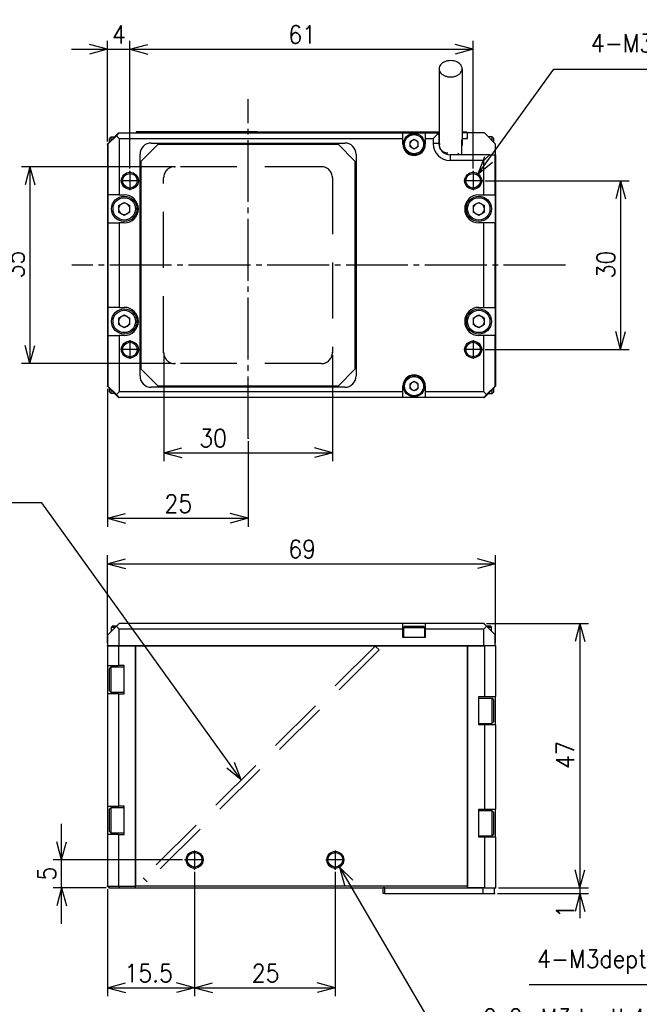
# Model space of a CAD drawing. Header units: inches. Extents: x 13 to 408, y 12 to 282.
# Tile 3 of 22: x 123 to 233, y 108 to 282. Entities that reach past the tile are written whole.
import ezdxf

# ---------------------------------------------------------------- set-up
doc = ezdxf.new("R2010")
doc.units = ezdxf.units.IN
doc.linetypes.add('DASH_CENTER', pattern=[14, 11, -1, 1, -1])
doc.linetypes.add('LONG_DASHED', pattern=[15, 10, -5])
doc.layers.add('1', color=7, linetype='Continuous')
doc.styles.add('CONVERTER_11', font='txt.shx', dxfattribs={"width": 0.9})
doc.dimstyles.new('ME10_DIM_13', dxfattribs={"dimtxt": 3.2, "dimasz": 3.2, "dimexe": 1.5, "dimexo": 0.5, "dimgap": 1, "dimtad": 1, "dimzin": 12, "dimdsep": 46, "dimtxsty": 'CONVERTER_11', "dimblk1": 'OPEN30', "dimblk2": 'OPEN30', "dimsah": 1, "dimcen": 0.09, "dimclrd": 3, "dimclre": 3, "dimclrt": 4, "dimadec": 0, "dimazin": 0, "dimtfac": 1, "dimtdec": 4, "dimtix": 1, "dimtmove": 0, "dimatfit": 3, "dimfxl": 1, "dimtolj": 1, "dimtzin": 0, "dimarcsym": 0})
doc.dimstyles.new('ME10_DIM_14', dxfattribs={"dimtxt": 3.2, "dimasz": 3.2, "dimexe": 1.5, "dimexo": 0.5, "dimgap": 1, "dimtad": 1, "dimzin": 12, "dimdsep": 46, "dimtxsty": 'CONVERTER_11', "dimblk1": 'OPEN30', "dimblk2": 'OPEN30', "dimsah": 1, "dimcen": 0.09, "dimclrd": 3, "dimclre": 3, "dimclrt": 4, "dimadec": 0, "dimazin": 0, "dimtfac": 1, "dimtdec": 4, "dimtix": 1, "dimtmove": 0, "dimatfit": 3, "dimfxl": 1, "dimtolj": 1, "dimtzin": 0, "dimarcsym": 0})
doc.dimstyles.new('ME10_DIM_15', dxfattribs={"dimtxt": 3.2, "dimasz": 3.2, "dimexe": 1.5, "dimexo": 0.5, "dimgap": 1, "dimtad": 1, "dimzin": 12, "dimdsep": 46, "dimtxsty": 'CONVERTER_11', "dimblk1": 'OPEN30', "dimblk2": 'OPEN30', "dimsah": 1, "dimcen": 0.09, "dimclrd": 3, "dimclre": 3, "dimclrt": 4, "dimadec": 0, "dimazin": 0, "dimtfac": 1, "dimtdec": 4, "dimtix": 1, "dimtmove": 0, "dimatfit": 3, "dimfxl": 1, "dimtolj": 1, "dimtzin": 0, "dimarcsym": 0})
doc.dimstyles.new('ME10_DIM_19', dxfattribs={"dimtxt": 3.2, "dimasz": 3.2, "dimexe": 1.5, "dimexo": 0.5, "dimgap": 1, "dimtad": 1, "dimzin": 12, "dimdsep": 46, "dimtxsty": 'CONVERTER_11', "dimblk1": 'OPEN30', "dimblk2": 'OPEN30', "dimsah": 1, "dimcen": 0.09, "dimclrd": 3, "dimclre": 3, "dimclrt": 4, "dimadec": 0, "dimazin": 0, "dimtfac": 1, "dimtdec": 4, "dimtix": 1, "dimtmove": 0, "dimatfit": 3, "dimfxl": 1, "dimtolj": 1, "dimtzin": 0, "dimarcsym": 0})
doc.dimstyles.new('ME10_DIM_20', dxfattribs={"dimtxt": 3.2, "dimasz": 3.2, "dimexe": 1.5, "dimexo": 0.5, "dimgap": 1, "dimtad": 1, "dimzin": 12, "dimdsep": 46, "dimtxsty": 'CONVERTER_11', "dimblk1": 'OPEN30', "dimblk2": 'OPEN30', "dimsah": 1, "dimcen": 0.09, "dimclrd": 3, "dimclre": 3, "dimclrt": 4, "dimadec": 0, "dimazin": 0, "dimtfac": 1, "dimtdec": 4, "dimtix": 1, "dimtmove": 0, "dimatfit": 3, "dimfxl": 1, "dimtolj": 1, "dimtzin": 0, "dimarcsym": 0})
doc.dimstyles.new('ME10_DIM_21', dxfattribs={"dimtxt": 3.2, "dimasz": 3.2, "dimexe": 1.5, "dimexo": 0.5, "dimgap": 1, "dimtad": 1, "dimzin": 12, "dimdsep": 46, "dimtxsty": 'CONVERTER_11', "dimblk1": 'OPEN30', "dimblk2": 'OPEN30', "dimsah": 1, "dimcen": 0.09, "dimclrd": 3, "dimclre": 3, "dimclrt": 4, "dimadec": 0, "dimazin": 0, "dimtfac": 1, "dimtdec": 4, "dimtix": 1, "dimtmove": 0, "dimatfit": 3, "dimfxl": 1, "dimtolj": 1, "dimtzin": 0, "dimarcsym": 0})
doc.dimstyles.new('ME10_DIM_22', dxfattribs={"dimtxt": 3.2, "dimasz": 3.2, "dimexe": 1.5, "dimexo": 0.5, "dimgap": 1, "dimtad": 1, "dimzin": 12, "dimdsep": 46, "dimtxsty": 'CONVERTER_11', "dimblk1": 'OPEN30', "dimblk2": 'OPEN30', "dimsah": 1, "dimcen": 0.09, "dimclrd": 3, "dimclre": 3, "dimclrt": 4, "dimadec": 0, "dimazin": 0, "dimtfac": 1, "dimtdec": 4, "dimtix": 1, "dimtmove": 0, "dimatfit": 3, "dimfxl": 1, "dimtolj": 1, "dimtzin": 0, "dimarcsym": 0})
doc.dimstyles.new('ME10_DIM_23', dxfattribs={"dimtxt": 3.2, "dimasz": 3.2, "dimexe": 1.5, "dimexo": 0.5, "dimgap": 1, "dimtad": 1, "dimzin": 12, "dimdsep": 46, "dimtxsty": 'CONVERTER_11', "dimblk1": 'OPEN30', "dimblk2": 'OPEN30', "dimsah": 1, "dimcen": 0.09, "dimclrd": 3, "dimclre": 3, "dimclrt": 4, "dimadec": 0, "dimazin": 0, "dimtfac": 1, "dimtdec": 4, "dimtix": 1, "dimtmove": 0, "dimatfit": 3, "dimfxl": 1, "dimtolj": 1, "dimtzin": 0, "dimarcsym": 0})
doc.dimstyles.new('ME10_DIM_24', dxfattribs={"dimtxt": 3.2, "dimasz": 3.2, "dimexe": 1.5, "dimexo": 0.5, "dimgap": 1, "dimtad": 1, "dimzin": 12, "dimdsep": 46, "dimtxsty": 'CONVERTER_11', "dimblk1": 'OPEN30', "dimblk2": 'OPEN30', "dimsah": 1, "dimcen": 0.09, "dimclrd": 3, "dimclre": 3, "dimclrt": 4, "dimadec": 0, "dimazin": 0, "dimtfac": 1, "dimtdec": 4, "dimtix": 1, "dimtmove": 0, "dimatfit": 3, "dimfxl": 1, "dimtolj": 1, "dimtzin": 0, "dimarcsym": 0})
doc.dimstyles.new('ME10_DIM_25', dxfattribs={"dimtxt": 3.2, "dimasz": 3.2, "dimexe": 1.5, "dimexo": 0.5, "dimgap": 1, "dimtad": 1, "dimzin": 12, "dimdsep": 46, "dimtxsty": 'CONVERTER_11', "dimblk1": 'OPEN30', "dimblk2": 'OPEN30', "dimsah": 1, "dimcen": 0.09, "dimclrd": 3, "dimclre": 3, "dimclrt": 4, "dimadec": 0, "dimazin": 0, "dimtfac": 1, "dimtdec": 4, "dimtix": 1, "dimtmove": 0, "dimatfit": 3, "dimfxl": 1, "dimtolj": 1, "dimtzin": 0, "dimarcsym": 0})
doc.dimstyles.new('ME10_DIM_33', dxfattribs={"dimtxt": 3.2, "dimasz": 3.2, "dimexe": 1.5, "dimexo": 0.5, "dimgap": 1, "dimtad": 1, "dimzin": 12, "dimdsep": 46, "dimtxsty": 'CONVERTER_11', "dimblk1": 'OPEN30', "dimblk2": 'OPEN30', "dimsah": 1, "dimcen": 0.09, "dimclrd": 3, "dimclre": 3, "dimclrt": 4, "dimadec": 0, "dimazin": 0, "dimtfac": 1, "dimtdec": 4, "dimtix": 1, "dimtmove": 0, "dimatfit": 3, "dimfxl": 1, "dimtolj": 1, "dimtzin": 0, "dimarcsym": 0})
doc.dimstyles.new('ME10_DIM_34', dxfattribs={"dimtxt": 3.2, "dimasz": 3.2, "dimexe": 1.5, "dimexo": 0.5, "dimgap": 1, "dimtad": 1, "dimzin": 12, "dimdsep": 46, "dimtxsty": 'CONVERTER_11', "dimblk1": 'OPEN30', "dimblk2": 'OPEN30', "dimsah": 1, "dimcen": 0.09, "dimclrd": 3, "dimclre": 3, "dimclrt": 4, "dimadec": 0, "dimazin": 0, "dimtfac": 1, "dimtdec": 4, "dimtix": 1, "dimtmove": 0, "dimatfit": 3, "dimfxl": 1, "dimtolj": 1, "dimtzin": 0, "dimarcsym": 0})
doc.dimstyles.get("Standard").update_dxf_attribs({"dimtxt": 0.18, "dimasz": 0.18, "dimexe": 0.18, "dimexo": 0.0625, "dimgap": 0.09, "dimtad": 0, "dimtih": 1, "dimtoh": 1, "dimdec": 4, "dimzin": 0, "dimdsep": 46, "dimtxsty": 'Standard', "dimcen": 0.09, "dimadec": 0, "dimazin": 0, "dimtfac": 1, "dimtdec": 4, "dimtofl": 0, "dimtmove": 0, "dimatfit": 3, "dimfxl": 1, "dimtolj": 1, "dimtzin": 0, "dimarcsym": 0})

# ---------------------------------------------------------------- blocks, each defined once
blk = doc.blocks.new('_D32')
at = {"layer": '1', "color": 3, "linetype": 'Continuous'}
for p, q in [((204.52, 255.09), (218.01, 273.69)), ((218.01, 273.69), (257.69, 273.69)), ((204.52, 255.09), (205.7, 258.18)), ((204.52, 255.09), (207.09, 257.17))]:
    blk.add_line(p, q, dxfattribs=at)
at = {"layer": '1', "color": 4, "insert": (224.56, 275.65), "char_height": 3.2, "attachment_point": 7, "rotation": 0.0001, "style": 'CONVERTER_11'}
blk.add_mtext('4-M3depth3.5', dxfattribs=at)
blk = doc.blocks.new('_D30')
at = {"layer": '1', "color": 3, "linetype": 'Continuous'}
for p, q in [((260.29, 133.9), (246.78, 110.96)), ((260.29, 133.9), (257.93, 131.58)), ((260.29, 133.9), (259.41, 130.71)), ((246.78, 110.96), (213.58, 110.96))]:
    blk.add_line(p, q, dxfattribs=at)
at = {"layer": '1', "color": 4, "insert": (214.99, 112.92), "char_height": 3.2, "attachment_point": 7, "rotation": 0.0001, "style": 'CONVERTER_11'}
blk.add_mtext('4-M3depth4', dxfattribs=at)
blk = doc.blocks.new('_D28')
at = {"layer": '1', "color": 3, "linetype": 'Continuous'}
for p, q in [((179.89, 131.9), (180.77, 128.7)), ((179.89, 131.9), (182.25, 129.57)), ((179.89, 131.9), (198.27, 100.45)), ((198.27, 100.45), (237.23, 100.45))]:
    blk.add_line(p, q, dxfattribs=at)
at = {"layer": '1', "color": 4, "insert": (205.39, 102.41), "char_height": 3.2, "attachment_point": 7, "rotation": 0.0001, "style": 'CONVERTER_11'}
blk.add_mtext('2x2-M3depth4', dxfattribs=at)
blk = doc.blocks.new('*D11')
at = {"layer": '1', "color": 3, "linetype": 'Continuous'}
for p, q in [((130.49, 121.79), (130.49, 139.59)), ((151.99, 133.19), (128.99, 133.19)), ((138.44, 128.19), (128.99, 128.19))]:
    blk.add_line(p, q, dxfattribs=at)
at = {"layer": '1', "color": 3}
for p, q in [((130.49, 133.19), (129.64, 136.39)), ((130.49, 133.19), (131.35, 136.39)), ((130.49, 128.19), (129.64, 124.99)), ((130.49, 128.19), (131.35, 124.99))]:
    blk.add_line(p, q, dxfattribs=at)
at = {"layer": '1', "color": 4, "insert": (129.49, 129.51), "char_height": 3.2, "attachment_point": 7, "rotation": 90, "line_spacing_factor": 0.60024, "style": 'CONVERTER_11'}
blk.add_mtext('5', dxfattribs=at)
blk = doc.blocks.new('_OPEN30')
at = {"color": 0, "linetype": 'ByBlock', "lineweight": -2}
for p, q in [((-1, 0.267949), (0, 0)), ((0, 0), (-1, -0.267949)), ((0, 0), (-1, 0))]:
    blk.add_line(p, q, dxfattribs=at)
blk = doc.blocks.new('*D12')
at = {"layer": '1', "color": 3, "linetype": 'Continuous'}
for p, q in [((154.14, 131.04), (154.14, 108.94)), ((138.64, 127.99), (138.64, 108.94)), ((138.64, 110.44), (154.14, 110.44))]:
    blk.add_line(p, q, dxfattribs=at)
at = {"layer": '1', "color": 3}
for p, q in [((138.64, 110.44), (141.84, 111.3)), ((138.64, 110.44), (141.84, 109.59)), ((154.14, 110.44), (150.94, 111.3)), ((154.14, 110.44), (150.94, 109.59))]:
    blk.add_line(p, q, dxfattribs=at)
at = {"layer": '1', "color": 4, "insert": (141.66, 111.44), "char_height": 3.2, "attachment_point": 7, "rotation": 0.0003, "line_spacing_factor": 0.60024, "style": 'CONVERTER_11'}
blk.add_mtext('15.5', dxfattribs=at)
blk = doc.blocks.new('*D13')
at = {"layer": '1', "color": 3, "linetype": 'Continuous'}
for p, q in [((154.14, 131.04), (154.14, 108.94)), ((179.14, 131.04), (179.14, 108.94)), ((154.14, 110.44), (179.14, 110.44))]:
    blk.add_line(p, q, dxfattribs=at)
at = {"layer": '1', "color": 3}
for p, q in [((154.14, 110.44), (157.34, 111.3)), ((154.14, 110.44), (157.34, 109.59)), ((179.14, 110.44), (175.94, 111.3)), ((179.14, 110.44), (175.94, 109.59))]:
    blk.add_line(p, q, dxfattribs=at)
at = {"layer": '1', "color": 4, "insert": (164.28, 111.44), "char_height": 3.2, "attachment_point": 7, "rotation": 0.0003, "line_spacing_factor": 0.60024, "style": 'CONVERTER_11'}
blk.add_mtext('25', dxfattribs=at)
blk = doc.blocks.new('*D17')
at = {"layer": '1', "color": 3, "linetype": 'Continuous'}
for p, q in [((138.64, 171.69), (138.64, 187.3)), ((207.64, 171.69), (207.64, 187.3)), ((138.64, 185.8), (207.64, 185.8))]:
    blk.add_line(p, q, dxfattribs=at)
at = {"layer": '1', "color": 3}
for p, q in [((138.64, 185.8), (141.84, 186.66)), ((138.64, 185.8), (141.84, 184.94)), ((207.64, 185.8), (204.44, 186.66)), ((207.64, 185.8), (204.44, 184.94))]:
    blk.add_line(p, q, dxfattribs=at)
at = {"layer": '1', "color": 4, "insert": (170.78, 186.8), "char_height": 3.2, "attachment_point": 7, "rotation": 0.0003, "line_spacing_factor": 0.60024, "style": 'CONVERTER_11'}
blk.add_mtext('69', dxfattribs=at)
blk = doc.blocks.new('*D18')
at = {"layer": '1', "color": 3, "linetype": 'Continuous'}
for p, q in [((138.64, 216.87), (138.64, 192.38)), ((163.64, 207.6), (163.64, 192.38)), ((138.64, 193.88), (163.64, 193.88))]:
    blk.add_line(p, q, dxfattribs=at)
at = {"layer": '1', "color": 3}
for p, q in [((138.64, 193.88), (141.84, 194.74)), ((163.64, 193.88), (160.44, 194.74)), ((138.64, 193.88), (141.84, 193.02)), ((163.64, 193.88), (160.44, 193.02))]:
    blk.add_line(p, q, dxfattribs=at)
at = {"layer": '1', "color": 4, "insert": (148.78, 194.88), "char_height": 3.2, "attachment_point": 7, "rotation": 0.0003, "line_spacing_factor": 0.60024, "style": 'CONVERTER_11'}
blk.add_mtext('25', dxfattribs=at)
blk = doc.blocks.new('*D19')
at = {"layer": '1', "color": 3, "linetype": 'Continuous'}
for p, q in [((148.64, 222.87), (148.64, 204.02)), ((178.64, 222.87), (178.64, 204.02)), ((148.64, 205.52), (178.64, 205.52))]:
    blk.add_line(p, q, dxfattribs=at)
at = {"layer": '1', "color": 3}
for p, q in [((148.64, 205.52), (151.84, 206.38)), ((148.64, 205.52), (151.84, 204.66)), ((178.64, 205.52), (175.44, 206.38)), ((178.64, 205.52), (175.44, 204.66))]:
    blk.add_line(p, q, dxfattribs=at)
at = {"layer": '1', "color": 4, "insert": (154.96, 206.52), "char_height": 3.2, "attachment_point": 7, "rotation": 0.0003, "line_spacing_factor": 0.60024, "style": 'CONVERTER_11'}
blk.add_mtext('30', dxfattribs=at)
blk = doc.blocks.new('*D20')
at = {"layer": '1', "color": 3, "linetype": 'Continuous'}
for p, q in [((150.14, 256.37), (123.37, 256.37)), ((124.87, 256.37), (124.87, 221.37)), ((150.14, 221.37), (123.37, 221.37))]:
    blk.add_line(p, q, dxfattribs=at)
at = {"layer": '1', "color": 3}
for p, q in [((124.87, 256.37), (124.01, 253.17)), ((124.87, 256.37), (125.72, 253.17)), ((124.87, 221.37), (124.01, 224.57)), ((124.87, 221.37), (125.72, 224.57))]:
    blk.add_line(p, q, dxfattribs=at)
at = {"layer": '1', "color": 4, "insert": (123.87, 236.51), "char_height": 3.2, "attachment_point": 7, "rotation": 90, "line_spacing_factor": 0.60024, "style": 'CONVERTER_11'}
blk.add_mtext('35', dxfattribs=at)
blk = doc.blocks.new('*D21')
at = {"layer": '1', "color": 3, "linetype": 'Continuous'}
for p, q in [((138.64, 260.87), (138.64, 278.74)), ((142.64, 256.02), (142.64, 278.74)), ((132.24, 277.24), (149.04, 277.24))]:
    blk.add_line(p, q, dxfattribs=at)
at = {"layer": '1', "color": 3}
for p, q in [((138.64, 277.24), (135.44, 278.1)), ((138.64, 277.24), (135.44, 276.38)), ((142.64, 277.24), (145.84, 278.1)), ((142.64, 277.24), (145.84, 276.38))]:
    blk.add_line(p, q, dxfattribs=at)
at = {"layer": '1', "color": 4, "insert": (139.46, 278.24), "char_height": 3.2, "attachment_point": 7, "rotation": 0.0003, "line_spacing_factor": 0.60024, "style": 'CONVERTER_11'}
blk.add_mtext('4', dxfattribs=at)
blk = doc.blocks.new('*D22')
at = {"layer": '1', "color": 3, "linetype": 'Continuous'}
for p, q in [((142.64, 256.02), (142.64, 278.74)), ((203.64, 256.02), (203.64, 278.74)), ((142.64, 277.24), (203.64, 277.24))]:
    blk.add_line(p, q, dxfattribs=at)
at = {"layer": '1', "color": 3}
for p, q in [((142.64, 277.24), (145.84, 278.1)), ((142.64, 277.24), (145.84, 276.38)), ((203.64, 277.24), (200.44, 278.1)), ((203.64, 277.24), (200.44, 276.38))]:
    blk.add_line(p, q, dxfattribs=at)
at = {"layer": '1', "color": 4, "insert": (170.78, 278.24), "char_height": 3.2, "attachment_point": 7, "rotation": 0.0003, "line_spacing_factor": 0.60024, "style": 'CONVERTER_11'}
blk.add_mtext('61', dxfattribs=at)
blk = doc.blocks.new('*D23')
at = {"layer": '1', "color": 3, "linetype": 'Continuous'}
for p, q in [((205.79, 253.87), (231.35, 253.87)), ((229.85, 253.87), (229.85, 223.87)), ((205.79, 223.87), (231.35, 223.87))]:
    blk.add_line(p, q, dxfattribs=at)
at = {"layer": '1', "color": 3}
for p, q in [((229.85, 253.87), (228.99, 250.67)), ((229.85, 253.87), (230.7, 250.67)), ((229.85, 223.87), (228.99, 227.07)), ((229.85, 223.87), (230.7, 227.07))]:
    blk.add_line(p, q, dxfattribs=at)
at = {"layer": '1', "color": 4, "insert": (228.85, 236.51), "char_height": 3.2, "attachment_point": 7, "rotation": 90, "line_spacing_factor": 0.60024, "style": 'CONVERTER_11'}
blk.add_mtext('30', dxfattribs=at)
blk = doc.blocks.new('*D31')
at = {"layer": '1', "color": 3, "linetype": 'Continuous'}
for p, q in [((206.04, 175.19), (224.12, 175.19)), ((222.62, 175.19), (222.62, 128.19)), ((208.14, 128.19), (224.12, 128.19))]:
    blk.add_line(p, q, dxfattribs=at)
at = {"layer": '1', "color": 3}
for p, q in [((222.62, 175.19), (221.76, 171.99)), ((222.62, 175.19), (223.47, 171.99)), ((222.62, 128.19), (221.76, 131.39)), ((222.62, 128.19), (223.47, 131.39))]:
    blk.add_line(p, q, dxfattribs=at)
at = {"layer": '1', "color": 4, "insert": (221.62, 149.33), "char_height": 3.2, "attachment_point": 7, "rotation": 90, "line_spacing_factor": 0.60024, "style": 'CONVERTER_11'}
blk.add_mtext('47', dxfattribs=at)
blk = doc.blocks.new('*D32')
at = {"layer": '1', "color": 3, "linetype": 'Continuous'}
for p, q in [((222.62, 134.59), (222.62, 122.83)), ((208.14, 128.19), (224.12, 128.19)), ((207.94, 127.19), (224.12, 127.19))]:
    blk.add_line(p, q, dxfattribs=at)
at = {"layer": '1', "color": 3}
for p, q in [((222.62, 128.19), (221.76, 131.39)), ((222.62, 128.19), (223.47, 131.39)), ((222.62, 127.19), (221.76, 123.99)), ((222.62, 127.19), (223.47, 123.99))]:
    blk.add_line(p, q, dxfattribs=at)
at = {"layer": '1', "color": 4, "insert": (221.62, 122.83), "char_height": 3.2, "attachment_point": 7, "rotation": 90, "line_spacing_factor": 0.60024, "style": 'CONVERTER_11'}
blk.add_mtext('1', dxfattribs=at)

msp = doc.modelspace()

# ---------------------------------------------------------------- linework, layer by layer
at = {"color": 250, "linetype": 'Continuous'}
for p, q in [((197.587, 273.77), (197.587, 261.038)), ((201.687, 273.77), (201.687, 260.136)), ((144.737, 262.582), (143.737, 262.582)), ((143.737, 262.582), (143.737, 262.382)), ((165.237, 262.582), (144.737, 262.582)), ((165.237, 262.582), (165.237, 262.572)), ((165.237, 262.572), (197.587, 262.572)), ((201.687, 262.572), (201.92, 262.572)), ((201.92, 262.572), (202.537, 262.572)), ((202.537, 262.372), (202.537, 262.572)), ((138.637, 260.372), (140.637, 262.372)), ((140.237, 261.872), (138.737, 260.372)), ((139.297, 261.622), (139.037, 261.362)), ((139.037, 260.78), (139.037, 261.362)), ((139.037, 260.772), (139.037, 260.78)), ((139.297, 261.451), (139.297, 261.622)), ((139.887, 261.622), (139.297, 261.622)), ((139.297, 261.032), (139.297, 261.451)), ((140.737, 262.372), (140.237, 261.872)), ((140.237, 261.872), (140.737, 261.372)), ((140.637, 262.372), (140.737, 262.372)), ((140.737, 262.372), (191.137, 262.372)), ((140.737, 261.372), (191.137, 261.372)), ((140.737, 261.372), (140.737, 251.372)), ((143.737, 262.382), (143.737, 262.372)), ((144.737, 262.382), (143.737, 262.382)), ((165.237, 262.382), (144.737, 262.382)), ((165.237, 262.372), (165.237, 262.382)), ((191.137, 261.372), (191.137, 262.372)), ((191.137, 262.372), (195.137, 262.372)), ((191.137, 260.372), (191.137, 261.372)), ((192.387, 260.805), (193.137, 261.239)), ((192.387, 260.805), (192.387, 259.939)), ((193.137, 261.239), (193.887, 260.805)), ((193.887, 259.939), (193.887, 260.805)), ((195.137, 262.372), (195.137, 261.372)), ((195.137, 262.372), (197.237, 262.372)), ((195.137, 261.372), (195.137, 260.372)), ((195.137, 261.372), (196.537, 261.372)), ((197.387, 262.222), (196.537, 261.372)), ((196.537, 261.372), (196.537, 260.472)), ((197.537, 262.372), (197.237, 262.372)), ((197.387, 262.222), (197.237, 262.372)), ((197.387, 262.222), (197.537, 262.072)), ((197.587, 262.372), (197.537, 262.372)), ((197.537, 262.072), (197.537, 262.372)), ((197.537, 262.072), (197.537, 260.472)), ((197.587, 261.372), (197.537, 261.372)), ((197.587, 261.272), (197.537, 261.272)), ((197.637, 260.472), (197.637, 261.272)), ((201.637, 258.472), (201.637, 261.172)), ((202.637, 262.372), (201.687, 262.372)), ((201.687, 261.372), (201.837, 261.372)), ((201.687, 261.222), (201.837, 261.372)), ((201.837, 261.372), (202.637, 261.372)), ((202.637, 261.572), (202.437, 261.372)), ((205.637, 262.372), (202.637, 262.372)), ((202.637, 261.372), (202.637, 262.372)), ((205.637, 262.372), (207.637, 260.372)), ((206.287, 261.722), (206.977, 261.722)), ((206.977, 261.722), (206.977, 261.063)), ((206.977, 261.722), (207.237, 261.462)), ((206.977, 261.063), (206.977, 261.032)), ((207.237, 261.462), (207.237, 260.88)), ((207.237, 260.88), (207.237, 260.772)), ((138.637, 260.372), (138.637, 217.372)), ((138.737, 260.372), (138.737, 251.372)), ((144.637, 257.372), (147.637, 260.372)), ((146.437, 260.572), (180.837, 260.572)), ((147.637, 260.372), (179.637, 260.372)), ((179.637, 260.372), (182.637, 257.372)), ((193.137, 259.506), (192.387, 259.939)), ((193.887, 259.939), (193.137, 259.506)), ((197.637, 260.472), (197.637, 260.272)), ((197.663, 259.995), (197.637, 260.272)), ((197.702, 259.837), (197.663, 259.995)), ((197.743, 259.718), (197.702, 259.837)), ((197.882, 259.451), (197.743, 259.718)), ((197.89, 259.439), (197.882, 259.451)), ((198.304, 259.025), (197.89, 259.439)), ((198.316, 259.017), (198.304, 259.025)), ((198.583, 258.879), (198.316, 259.017)), ((207.637, 258.472), (207.637, 260.372)), ((144.437, 219.172), (144.437, 258.572)), ((144.637, 220.372), (144.637, 257.372)), ((182.637, 257.372), (182.637, 220.372)), ((182.837, 258.572), (182.837, 219.172)), ((198.701, 258.837), (198.583, 258.879)), ((198.859, 258.798), (198.701, 258.837)), ((199.137, 258.772), (198.859, 258.798)), ((206.537, 258.472), (199.537, 258.472)), ((205.537, 257.472), (199.537, 257.472)), ((201.237, 258.472), (200.937, 258.772)), ((205.537, 257.472), (206.537, 258.472)), ((205.537, 251.372), (205.537, 257.472)), ((206.537, 258.472), (207.537, 258.472)), ((207.637, 258.472), (207.537, 258.472)), ((207.537, 251.372), (207.537, 258.472)), ((207.637, 258.472), (207.637, 217.372)), ((138.737, 251.372), (138.737, 246.372)), ((140.737, 251.372), (138.737, 251.372)), ((140.737, 251.372), (141.637, 251.372)), ((204.637, 251.372), (205.537, 251.372)), ((205.537, 251.372), (207.537, 251.372)), ((207.537, 251.372), (207.537, 246.372)), ((140.637, 249.45), (141.637, 250.027)), ((140.637, 249.45), (140.637, 248.295)), ((141.637, 250.027), (142.637, 249.45)), ((142.637, 248.295), (142.637, 249.45)), ((203.637, 249.45), (204.637, 250.027)), ((203.637, 249.45), (203.637, 248.295)), ((204.637, 250.027), (205.637, 249.45)), ((205.637, 248.295), (205.637, 249.45)), ((141.637, 247.718), (140.637, 248.295)), ((142.637, 248.295), (141.637, 247.718)), ((204.637, 247.718), (203.637, 248.295)), ((205.637, 248.295), (204.637, 247.718)), ((138.737, 246.372), (140.737, 246.372)), ((138.737, 246.372), (138.737, 231.372)), ((141.637, 246.372), (140.737, 246.372)), ((140.737, 246.372), (140.737, 231.372)), ((205.537, 246.372), (204.637, 246.372)), ((207.537, 246.372), (205.537, 246.372)), ((205.537, 231.372), (205.537, 246.372)), ((207.537, 231.372), (207.537, 246.372)), ((138.737, 231.372), (138.737, 226.372)), ((140.737, 231.372), (138.737, 231.372)), ((140.737, 231.372), (141.637, 231.372)), ((204.637, 231.372), (205.537, 231.372)), ((205.537, 231.372), (207.537, 231.372)), ((207.537, 231.372), (207.537, 226.372)), ((140.637, 229.45), (141.637, 230.027)), ((140.637, 229.45), (140.637, 228.295)), ((141.637, 230.027), (142.637, 229.45)), ((142.637, 228.295), (142.637, 229.45)), ((203.637, 229.45), (204.637, 230.027)), ((203.637, 229.45), (203.637, 228.295)), ((204.637, 230.027), (205.637, 229.45)), ((205.637, 228.295), (205.637, 229.45)), ((141.637, 227.718), (140.637, 228.295)), ((142.637, 228.295), (141.637, 227.718)), ((204.637, 227.718), (203.637, 228.295)), ((205.637, 228.295), (204.637, 227.718)), ((138.737, 226.372), (140.737, 226.372)), ((138.737, 226.372), (138.737, 217.372)), ((141.637, 226.372), (140.737, 226.372)), ((140.737, 226.372), (140.737, 216.372)), ((205.537, 226.372), (204.637, 226.372)), ((205.537, 216.372), (205.537, 226.372)), ((207.537, 226.372), (205.537, 226.372)), ((207.537, 217.372), (207.537, 226.372)), ((147.637, 217.372), (144.637, 220.372)), ((182.637, 220.372), (179.637, 217.372)), ((140.637, 215.372), (138.637, 217.372)), ((140.237, 215.872), (138.737, 217.372)), ((180.837, 217.172), (146.437, 217.172)), ((179.637, 217.372), (147.637, 217.372)), ((191.137, 216.372), (191.137, 217.372)), ((192.387, 217.805), (193.137, 218.239)), ((192.387, 217.805), (192.387, 216.939)), ((193.137, 218.239), (193.887, 217.805)), ((193.887, 216.939), (193.887, 217.805)), ((195.137, 217.372), (195.137, 216.372)), ((207.637, 217.372), (205.637, 215.372)), ((207.537, 217.372), (206.037, 215.872)), ((139.037, 216.965), (139.037, 216.972)), ((139.037, 216.382), (139.037, 216.965)), ((139.037, 216.382), (139.297, 216.122)), ((139.297, 216.294), (139.297, 216.712)), ((139.297, 216.122), (139.297, 216.294)), ((139.297, 216.122), (139.887, 216.122)), ((140.737, 216.372), (140.237, 215.872)), ((140.237, 215.872), (140.737, 215.372)), ((140.637, 215.372), (140.737, 215.372)), ((191.137, 216.372), (140.737, 216.372)), ((191.137, 215.372), (140.737, 215.372)), ((191.137, 215.372), (191.137, 216.372)), ((195.137, 215.372), (191.137, 215.372)), ((193.137, 216.506), (192.387, 216.939)), ((193.887, 216.939), (193.137, 216.506)), ((205.537, 216.372), (195.137, 216.372)), ((195.137, 216.372), (195.137, 215.372)), ((205.537, 215.372), (195.137, 215.372)), ((206.037, 215.872), (205.537, 216.372)), ((205.537, 215.372), (206.037, 215.872)), ((205.537, 215.372), (205.637, 215.372)), ((206.977, 216.022), (206.287, 216.022)), ((206.977, 216.712), (206.977, 216.681)), ((206.977, 216.681), (206.977, 216.022)), ((207.237, 216.282), (206.977, 216.022)), ((207.237, 216.972), (207.237, 216.865)), ((207.237, 216.865), (207.237, 216.282)), ((140.737, 175.192), (140.237, 174.692)), ((191.137, 175.192), (140.737, 175.192)), ((191.137, 174.192), (191.137, 175.192)), ((195.137, 175.192), (191.137, 175.192)), ((195.137, 175.192), (195.137, 174.192)), ((205.537, 175.192), (195.137, 175.192)), ((206.037, 174.692), (205.537, 175.192)), ((140.237, 174.692), (138.737, 173.192)), ((139.647, 174.792), (139.387, 174.532)), ((139.387, 174.532), (140.046, 174.532)), ((139.387, 173.842), (139.387, 174.532)), ((139.647, 174.792), (140.23, 174.792)), ((140.046, 174.532), (140.077, 174.532)), ((140.23, 174.792), (140.337, 174.792)), ((140.237, 174.692), (140.737, 174.192)), ((140.737, 171.192), (140.737, 174.192)), ((191.137, 174.192), (140.737, 174.192)), ((191.137, 172.692), (191.137, 174.192)), ((191.437, 174.692), (191.237, 174.492)), ((191.237, 174.492), (192.41, 174.492)), ((191.237, 174.492), (191.237, 172.692)), ((191.437, 174.692), (192.486, 174.692)), ((192.41, 174.492), (195.037, 174.492)), ((192.486, 174.692), (194.837, 174.692)), ((195.037, 174.492), (194.837, 174.692)), ((195.037, 172.692), (195.037, 174.492)), ((195.137, 174.192), (195.137, 172.692)), ((205.537, 174.192), (195.137, 174.192)), ((205.537, 174.192), (206.037, 174.692)), ((205.537, 171.192), (205.537, 174.192)), ((205.937, 174.792), (206.044, 174.792)), ((207.537, 173.192), (206.037, 174.692)), ((206.044, 174.792), (206.627, 174.792)), ((206.197, 174.532), (206.228, 174.532)), ((206.228, 174.532), (206.887, 174.532)), ((206.887, 174.532), (206.627, 174.792)), ((206.887, 173.842), (206.887, 174.532)), ((138.737, 171.192), (138.737, 173.192)), ((195.137, 172.692), (191.137, 172.692)), ((207.537, 171.192), (207.537, 173.192)), ((138.637, 171.191), (138.637, 167.692)), ((140.637, 171.191), (138.637, 171.191)), ((138.737, 171.192), (140.737, 171.192)), ((140.637, 171.191), (140.637, 167.692)), ((140.637, 171.191), (143.637, 171.191)), ((143.637, 171.192), (140.737, 171.192)), ((143.637, 171.192), (143.637, 128.492)), ((202.637, 171.192), (143.637, 171.192)), ((143.637, 171.192), (202.637, 171.192)), ((143.637, 128.492), (143.637, 171.191)), ((202.637, 128.492), (202.637, 171.192)), ((202.637, 171.192), (202.637, 128.492)), ((205.537, 171.192), (202.637, 171.192)), ((202.637, 171.192), (205.537, 171.192)), ((205.537, 171.192), (205.637, 171.192)), ((205.637, 171.192), (205.637, 162.192)), ((207.537, 171.192), (205.637, 171.192)), ((207.637, 171.192), (207.537, 171.192)), ((207.637, 171.192), (207.637, 162.192)), ((138.637, 167.692), (140.637, 167.692)), ((138.637, 167.692), (138.637, 162.692)), ((139.297, 167.442), (139.037, 167.182)), ((139.037, 163.202), (139.037, 167.182)), ((139.297, 164.331), (139.297, 167.442)), ((141.637, 167.442), (139.297, 167.442)), ((141.637, 167.692), (140.637, 167.692)), ((141.637, 162.692), (141.637, 167.692)), ((139.037, 163.202), (139.297, 162.942)), ((139.297, 162.942), (139.297, 164.331)), ((141.637, 162.942), (139.297, 162.942)), ((138.637, 162.692), (138.637, 142.692)), ((140.637, 162.692), (138.637, 162.692)), ((140.637, 162.692), (140.637, 142.692)), ((140.637, 162.692), (141.637, 162.692)), ((204.637, 157.192), (204.637, 162.192)), ((204.637, 162.192), (205.637, 162.192)), ((204.637, 161.942), (206.977, 161.942)), ((205.637, 162.192), (207.637, 162.192)), ((206.977, 161.942), (206.977, 160.553)), ((207.237, 161.682), (206.977, 161.942)), ((207.237, 161.682), (207.237, 157.702)), ((207.637, 157.192), (207.637, 162.192)), ((206.977, 160.553), (206.977, 157.442)), ((206.977, 157.442), (207.237, 157.702)), ((204.637, 157.442), (206.977, 157.442)), ((205.637, 157.192), (204.637, 157.192)), ((207.637, 157.192), (205.637, 157.192)), ((205.637, 157.192), (205.637, 142.192)), ((207.637, 157.192), (207.637, 142.192)), ((138.637, 142.692), (140.637, 142.692)), ((138.637, 142.692), (138.637, 137.692)), ((139.297, 142.442), (139.037, 142.182)), ((139.037, 138.202), (139.037, 142.182)), ((139.297, 139.331), (139.297, 142.442)), ((141.637, 142.442), (139.297, 142.442)), ((141.637, 142.692), (140.637, 142.692)), ((141.637, 137.692), (141.637, 142.692)), ((204.637, 137.192), (204.637, 142.192)), ((204.637, 142.192), (205.637, 142.192)), ((204.637, 141.942), (206.977, 141.942)), ((205.637, 142.192), (207.637, 142.192)), ((206.977, 141.942), (206.977, 140.553)), ((207.237, 141.682), (206.977, 141.942)), ((207.637, 137.192), (207.637, 142.192)), ((206.977, 140.553), (206.977, 137.442)), ((207.237, 141.682), (207.237, 137.702)), ((139.297, 137.942), (139.297, 139.331)), ((138.637, 137.692), (138.637, 128.492)), ((140.637, 137.692), (138.637, 137.692)), ((139.037, 138.202), (139.297, 137.942)), ((141.637, 137.942), (139.297, 137.942)), ((140.637, 137.692), (141.637, 137.692)), ((140.637, 137.692), (140.637, 128.492)), ((204.637, 137.442), (206.977, 137.442)), ((205.637, 137.192), (204.637, 137.192)), ((205.637, 137.192), (205.637, 128.192)), ((207.637, 137.192), (205.637, 137.192)), ((206.977, 137.442), (207.237, 137.702)), ((207.637, 137.192), (207.637, 128.192)), ((138.637, 128.492), (140.637, 128.492)), ((138.637, 128.492), (138.937, 128.192)), ((138.937, 128.192), (140.761, 128.192)), ((140.637, 128.492), (140.761, 128.192)), ((140.637, 128.492), (143.637, 128.492)), ((140.761, 128.192), (143.637, 128.192)), ((143.637, 128.192), (143.637, 128.492)), ((202.637, 128.492), (143.637, 128.492)), ((143.637, 128.192), (143.637, 128.492)), ((143.637, 128.192), (187.637, 128.192)), ((187.637, 127.192), (187.637, 128.192)), ((187.937, 128.192), (187.637, 128.192)), ((187.937, 128.192), (202.637, 128.192)), ((187.937, 127.192), (187.937, 128.192)), ((202.637, 128.192), (202.637, 128.492)), ((205.437, 128.192), (202.637, 128.192)), ((202.637, 128.192), (205.437, 128.192)), ((205.637, 128.192), (205.437, 128.192)), ((205.437, 127.192), (205.437, 128.192)), ((205.637, 128.192), (207.637, 128.192)), ((207.437, 127.192), (207.437, 128.192)), ((187.937, 127.192), (187.637, 127.192)), ((187.937, 127.192), (205.437, 127.192)), ((205.437, 127.192), (207.437, 127.192))]:
    msp.add_line(p, q, dxfattribs=at)
at = {"color": 126, "linetype": 'Continuous', "true_color": 0x008060}
for p, q in [((144.737, 262.582), (144.737, 262.382)), ((197.537, 260.472), (196.537, 260.472)), ((197.637, 260.472), (197.537, 260.472)), ((199.537, 258.472), (199.537, 257.472))]:
    msp.add_line(p, q, dxfattribs=at)
at = {"color": 250, "linetype": 'LONG_DASHED'}
for p, q in [((176.637, 256.372), (150.637, 256.372)), ((148.637, 223.372), (148.637, 254.372)), ((178.637, 254.372), (178.637, 223.372)), ((176.637, 221.372), (150.637, 221.372)), ((186.215, 171.184), (144.991, 129.96)), ((186.922, 170.477), (145.698, 129.253)), ((186.215, 171.184), (186.922, 170.477)), ((145.698, 129.253), (144.991, 129.96))]:
    msp.add_line(p, q, dxfattribs=at)
at = {"color": 250, "linetype": 'Continuous'}
for centre, radius in [((193.137, 260.372), 1.9), ((193.137, 260.372), 1.7), ((142.637, 253.872), 1.5), ((142.637, 253.872), 1.3), ((203.637, 253.872), 1.5), ((203.637, 253.872), 1.3), ((141.637, 248.872), 2.25), ((141.637, 248.872), 1.99), ((204.637, 248.872), 2.25), ((204.637, 248.872), 1.99), ((141.637, 228.872), 2.25), ((204.637, 228.872), 2.25), ((141.637, 228.872), 1.99), ((204.637, 228.872), 1.99), ((142.637, 223.872), 1.5), ((142.637, 223.872), 1.3), ((203.637, 223.872), 1.5), ((203.637, 223.872), 1.3), ((193.137, 217.372), 1.9), ((193.137, 217.372), 1.7), ((154.137, 133.192), 1.5), ((154.137, 133.192), 1.3), ((179.137, 133.192), 1.5), ((179.137, 133.192), 1.3)]:
    msp.add_circle(centre, radius, dxfattribs=at)
for centre, radius, start, end in [((193.137, 260.372), 0.75, 120, 180), ((193.137, 260.372), 0.75, 60, 120), ((193.137, 260.372), 0.75, 0, 60), ((146.437, 258.572), 2, 90, 180), ((180.837, 258.572), 2, 0, 90), ((193.137, 260.372), 2, 180, 0), ((193.137, 260.372), 0.75, 180, 240), ((193.137, 260.372), 0.75, 240, 300), ((193.137, 260.372), 0.75, 300, 0), ((199.537, 260.472), 3, 180, 270), ((199.537, 260.472), 2, 180, 270), ((141.637, 248.872), 2.5, 270, 90), ((204.637, 248.872), 2.5, 90, 270), ((141.637, 248.872), 1, 120, 180), ((141.637, 248.872), 1, 180, 240), ((141.637, 248.872), 1, 60, 120), ((141.637, 248.872), 1, 0, 60), ((141.637, 248.872), 1, 300, 0), ((204.637, 248.872), 1, 120, 180), ((204.637, 248.872), 1, 180, 240), ((204.637, 248.872), 1, 60, 120), ((204.637, 248.872), 1, 0, 60), ((204.637, 248.872), 1, 300, 0), ((141.637, 248.872), 1, 240, 300), ((204.637, 248.872), 1, 240, 300), ((141.637, 228.872), 2.5, 270, 90), ((204.637, 228.872), 2.5, 90, 270), ((141.637, 228.872), 1, 120, 180), ((141.637, 228.872), 1, 60, 120), ((141.637, 228.872), 1, 0, 60), ((204.637, 228.872), 1, 120, 180), ((204.637, 228.872), 1, 60, 120), ((204.637, 228.872), 1, 0, 60), ((141.637, 228.872), 1, 180, 240), ((141.637, 228.872), 1, 240, 300), ((141.637, 228.872), 1, 300, 0), ((204.637, 228.872), 1, 180, 240), ((204.637, 228.872), 1, 240, 300), ((204.637, 228.872), 1, 300, 0), ((146.437, 219.172), 2, 180, 270), ((180.837, 219.172), 2, 270, 0), ((193.137, 217.372), 2, 0, 180), ((193.137, 217.372), 0.75, 120, 180), ((193.137, 217.372), 0.75, 180, 240), ((193.137, 217.372), 0.75, 60, 120), ((193.137, 217.372), 0.75, 0, 60), ((193.137, 217.372), 0.75, 300, 0), ((193.137, 217.372), 0.75, 240, 300)]:
    msp.add_arc(centre, radius, start, end, dxfattribs=at)
at = {"color": 250, "linetype": 'LONG_DASHED'}
for centre, start, end in [((150.637, 254.372), 90, 180), ((176.637, 254.372), 0, 90), ((150.637, 223.372), 180, 270), ((176.637, 223.372), 270, 0)]:
    msp.add_arc(centre, 2, start, end, dxfattribs=at)
at = {"color": 250, "linetype": 'Continuous'}
for points, knots in [([(200.421, 275.109), (200.26, 275.147), (199.936, 275.223), (199.518, 275.225), (199.189, 275.189), (198.949, 275.139), (198.717, 275.07), (198.501, 274.981), (198.299, 274.874), (198.12, 274.751), (197.961, 274.611), (197.79, 274.416), (197.626, 274.139), (197.6, 273.893), (197.587, 273.77)], [0, 0, 0, 0, 0.4973303, 0.9946853, 1.2428529, 1.4910004, 1.7292086, 1.9674027, 2.1903302, 2.413227, 2.6184363, 2.8236229, 3.1910748, 3.5582965, 3.5582965, 3.5582965, 3.5582965]), ([(201.687, 273.77), (201.679, 273.867), (201.663, 274.062), (201.558, 274.29), (201.446, 274.457), (201.341, 274.58), (201.221, 274.694), (201.035, 274.838), (200.772, 274.991), (200.538, 275.07), (200.421, 275.109)], [0, 0, 0, 0, 0.2906702, 0.5814153, 0.7387372, 0.8960816, 1.0645465, 1.2330166, 1.6020258, 1.9710662, 1.9710662, 1.9710662, 1.9710662]), ([(197.587, 273.77), (197.602, 273.639), (197.632, 273.375), (197.819, 273.083), (198.011, 272.881), (198.19, 272.738), (198.391, 272.614), (198.615, 272.509), (198.854, 272.426), (199.108, 272.365), (199.37, 272.329), (199.637, 272.317), (199.904, 272.329), (200.165, 272.365), (200.42, 272.426), (200.659, 272.509), (200.883, 272.614), (201.084, 272.738), (201.263, 272.881), (201.455, 273.083), (201.642, 273.375), (201.672, 273.639), (201.687, 273.77)], [0, 0, 0, 0, 0.3932188, 0.7867551, 1.0087702, 1.2308009, 1.4726938, 1.7146196, 1.9725293, 2.2304584, 2.4971856, 2.7639147, 3.0306439, 3.2973711, 3.5553002, 3.8132099, 4.0551357, 4.2970286, 4.5190592, 4.7410743, 5.1346107, 5.5278295, 5.5278295, 5.5278295, 5.5278295])]:
    msp.add_open_spline(points, degree=3, knots=knots, dxfattribs=at)
at = {"layer": '1', "color": 1, "linetype": 'DASH_CENTER'}
for p, q in [((163.637, 208.104), (163.637, 268.356)), ((142.637, 255.522), (142.637, 252.222)), ((203.637, 255.522), (203.637, 252.222)), ((144.287, 253.872), (140.987, 253.872)), ((205.287, 253.872), (201.987, 253.872)), ((220.06, 238.872), (132.296, 238.872)), ((142.637, 225.522), (142.637, 222.222)), ((203.637, 225.522), (203.637, 222.222)), ((144.287, 223.872), (140.987, 223.872)), ((205.287, 223.872), (201.987, 223.872)), ((154.137, 134.842), (154.137, 131.542)), ((179.137, 134.842), (179.137, 131.542)), ((155.787, 133.192), (152.487, 133.192)), ((180.787, 133.192), (177.487, 133.192))]:
    msp.add_line(p, q, dxfattribs=at)
at = {"layer": '1', "color": 3, "linetype": 'Continuous'}
for q in [(159.849, 149.48), (161.241, 150.482)]:
    msp.add_line((162.414, 147.383), q, dxfattribs=at)
at = {"layer": '1', "color": 7}
for p in [(138.637, 260.372), (142.637, 255.522), (142.637, 255.522), (150.637, 256.372), (203.637, 255.522), (205.287, 253.872), (148.637, 223.372), (178.637, 223.372), (205.287, 223.872), (150.637, 221.372), (138.637, 217.372), (163.637, 208.104), (205.537, 175.192), (138.637, 171.191), (207.637, 171.192), (152.487, 133.192), (154.137, 131.542), (154.137, 131.542), (179.137, 131.542), (138.637, 128.492), (138.937, 128.192), (207.637, 128.192), (207.637, 128.192), (207.437, 127.192)]:
    msp.add_point(p, dxfattribs=at)

# ---------------------------------------------------------------- block references
at = {"layer": '1'}
for name in ['_D32', '_D30', '_D28']:
    msp.add_blockref(name, (0, 0), dxfattribs=at)

# ---------------------------------------------------------------- dimensions: what is measured, and where the dimension line sits
for base, p1, p2, text, dimstyle, picture, middle in [((142.637, 277.24), (138.637, 260.372), (142.637, 255.522), '4', 'ME10_DIM_23', '*D21', (140.637, 279.84)), ((203.637, 277.24), (142.637, 255.522), (203.637, 255.522), '61', 'ME10_DIM_24', '*D22', (173.137, 279.84)), ((178.637, 205.521), (148.637, 223.372), (178.637, 223.372), '30', 'ME10_DIM_21', '*D19', (157.322, 208.121)), ((163.637, 193.882), (138.637, 217.372), (163.637, 208.104), '25', 'ME10_DIM_20', '*D18', (151.137, 196.482)), ((207.637, 185.798), (138.637, 171.191), (207.637, 171.192), '69', 'ME10_DIM_19', '*D17', (173.137, 188.398)), ((154.137, 110.443), (138.637, 128.492), (154.137, 131.542), '15.5', 'ME10_DIM_14', '*D12', (146.387, 113.043)), ((179.137, 110.443), (154.137, 131.542), (179.137, 131.542), '25', 'ME10_DIM_15', '*D13', (166.637, 113.043))]:
    dim = msp.add_linear_dim(base=base, p1=p1, p2=p2, text=text, dimstyle=dimstyle, dxfattribs=at)
    dim.commit()
    dim.dimension.update_dxf_attribs({"geometry": picture, "text_midpoint": middle, "text_rotation": 0.00014})
for base, p1, p2, text, dimstyle, picture, middle in [((124.866, 221.372), (150.637, 256.372), (150.637, 221.372), '35', 'ME10_DIM_22', '*D20', (122.266, 238.872)), ((229.846, 223.872), (205.287, 253.872), (205.287, 223.872), '30', 'ME10_DIM_25', '*D23', (227.246, 238.872)), ((222.617, 128.192), (205.537, 175.192), (207.637, 128.192), '47', 'ME10_DIM_33', '*D31', (220.017, 151.692)), ((130.493, 133.192), (138.937, 128.192), (152.487, 133.192), '5', 'ME10_DIM_13', '*D11', (127.893, 130.692)), ((222.617, 127.192), (207.637, 128.192), (207.437, 127.192), '1', 'ME10_DIM_34', '*D32', (220.017, 124.008))]:
    dim = msp.add_linear_dim(base=base, p1=p1, p2=p2, angle=90, text=text, dimstyle=dimstyle, dxfattribs=at)
    dim.commit()
    dim.dimension.update_dxf_attribs({"geometry": picture, "text_midpoint": middle, "text_rotation": 90})

# ---------------------------------------------------------------- leaders
at = {"layer": '1', "color": 3, "linetype": 'Continuous', "has_arrowhead": 0}
msp.add_leader([(162.414, 147.383), (126.994, 196.616), (98.994, 196.616)], dimstyle='Standard', dxfattribs=at)

doc.saveas('drawing.dxf')
